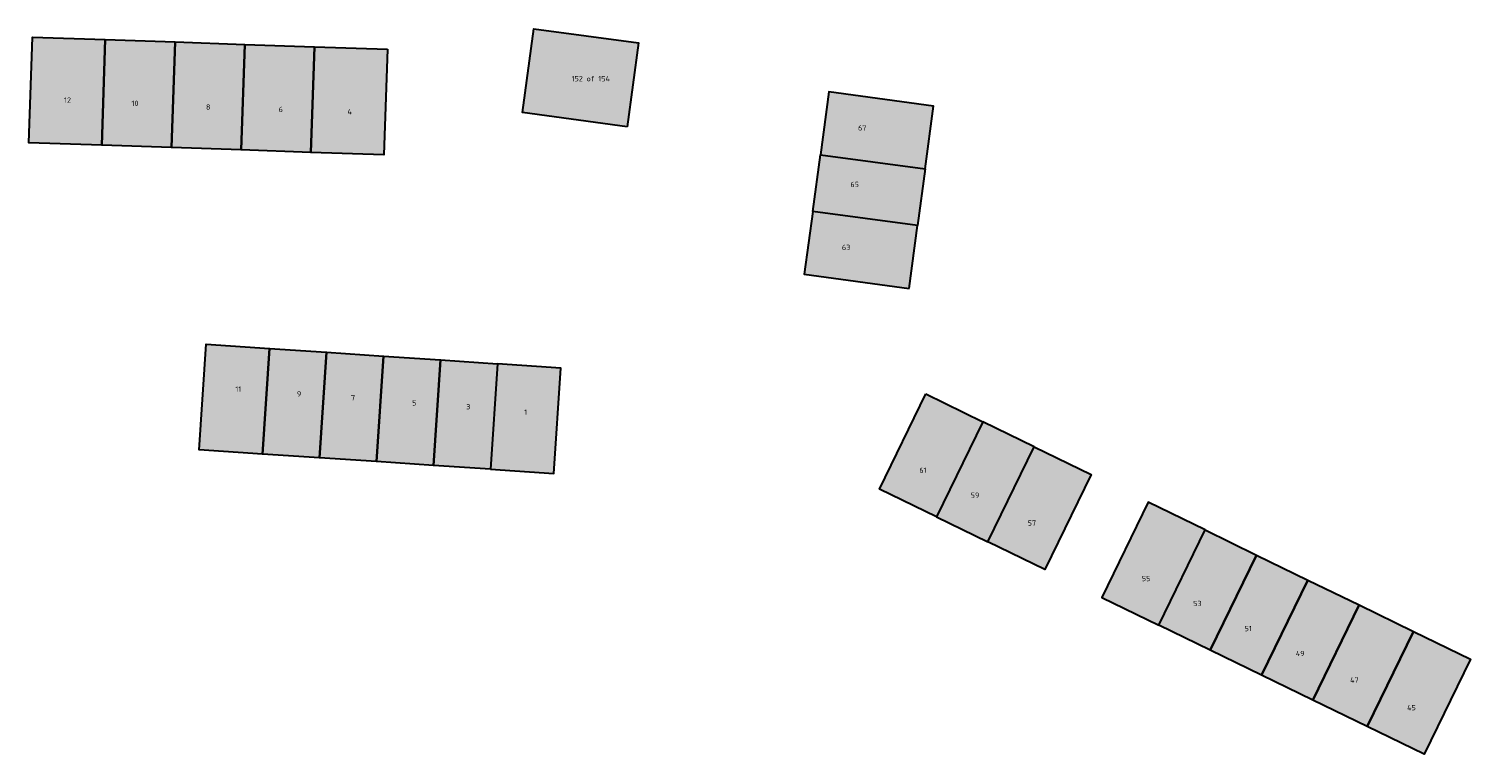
# Model space of a CAD drawing. Header units: metres. Extents: x 167440 to 167858, y 462545 to 462910.
# Tile 4 of 14: x 167522 to 167658, y 462626 to 462694. Entities that reach past the tile are written whole.
import ezdxf

# ---------------------------------------------------------------- set-up
doc = ezdxf.new("R2010")
doc.units = ezdxf.units.M
doc.header["$LTSCALE"] = 0.2
for name, color, linetype, lineweight in [('B-RO-OG-BEBOUWING_HUISNUMMER-T18', 10, 'Continuous', 18), ('B-RO-OG-BEBOUWING_WONINGBOUW-A', 254, 'Continuous', 18), ('B-RO-OG-BEBOUWING_WONINGBOUW-G', 5, 'Continuous', 18)]:
    doc.layers.add(name, color=color, linetype=linetype, lineweight=lineweight)
doc.styles.add('NLCS-ISO-M200-T25', font='NLCS-ISO.ttf', dxfattribs={"height": 0.5})

msp = doc.modelspace()

# ---------------------------------------------------------------- hatches: boundary and pattern name
at = {"layer": 'B-RO-OG-BEBOUWING_WONINGBOUW-A'}
h = msp.add_hatch(color=256, dxfattribs=at)
h.dxf.hatch_style = 1
h.paths.add_polyline_path([(167578.29, 462685.1), (167568.38, 462686.43), (167569.45, 462694.36), (167579.36, 462693.03)])
h = msp.add_hatch(color=256, dxfattribs=at)
h.dxf.hatch_style = 1
h.paths.add_polyline_path([(167528.93, 462693.35), (167528.59, 462683.35), (167521.69, 462683.59), (167522.04, 462693.58)])
h = msp.add_hatch(color=256, dxfattribs=at)
h.dxf.hatch_style = 1
h.paths.add_polyline_path([(167535.53, 462693.12), (167535.18, 462683.13), (167528.59, 462683.35), (167528.93, 462693.35)])
h = msp.add_hatch(color=256, dxfattribs=at)
h.dxf.hatch_style = 1
h.paths.add_polyline_path([(167542.12, 462692.89), (167541.78, 462682.9), (167535.18, 462683.13), (167535.53, 462693.12)])
h = msp.add_hatch(color=256, dxfattribs=at)
h.dxf.hatch_style = 1
h.paths.add_polyline_path([(167548.72, 462692.67), (167548.38, 462682.67), (167541.78, 462682.9), (167542.12, 462692.89)])
h = msp.add_hatch(color=256, dxfattribs=at)
h.dxf.hatch_style = 1
h.paths.add_polyline_path([(167555.62, 462692.43), (167555.27, 462682.43), (167548.38, 462682.67), (167548.72, 462692.67)])
h = msp.add_hatch(color=256, dxfattribs=at)
h.dxf.hatch_style = 1
h.paths.add_polyline_path([(167606.47, 462681.11), (167607.27, 462687.06), (167597.36, 462688.39), (167596.56, 462682.45)])
h = msp.add_hatch(color=256, dxfattribs=at)
h.dxf.hatch_style = 1
h.paths.add_polyline_path([(167606.47, 462681.11), (167605.75, 462675.76), (167595.84, 462677.1), (167596.56, 462682.45)])
h = msp.add_hatch(color=256, dxfattribs=at)
h.dxf.hatch_style = 1
h.paths.add_polyline_path([(167604.95, 462669.81), (167605.75, 462675.76), (167595.84, 462677.1), (167595.04, 462671.15)])
h = msp.add_hatch(color=256, dxfattribs=at)
h.dxf.hatch_style = 1
h.paths.add_polyline_path([(167543.8, 462654.15), (167537.82, 462654.56), (167538.48, 462664.53), (167544.47, 462664.13)])
h = msp.add_hatch(color=256, dxfattribs=at)
h.dxf.hatch_style = 1
h.paths.add_polyline_path([(167549.19, 462653.79), (167543.8, 462654.15), (167544.47, 462664.13), (167549.86, 462663.77)])
h = msp.add_hatch(color=256, dxfattribs=at)
h.dxf.hatch_style = 1
h.paths.add_polyline_path([(167554.58, 462653.43), (167549.19, 462653.79), (167549.86, 462663.77), (167555.25, 462663.41)])
h = msp.add_hatch(color=256, dxfattribs=at)
h.dxf.hatch_style = 1
h.paths.add_polyline_path([(167559.97, 462653.07), (167554.58, 462653.43), (167555.25, 462663.41), (167560.64, 462663.05)])
h = msp.add_hatch(color=256, dxfattribs=at)
h.dxf.hatch_style = 1
h.paths.add_polyline_path([(167565.35, 462652.71), (167559.97, 462653.07), (167560.64, 462663.05), (167566.02, 462662.69)])
h = msp.add_hatch(color=256, dxfattribs=at)
h.dxf.hatch_style = 1
h.paths.add_polyline_path([(167565.35, 462652.71), (167571.34, 462652.31), (167572.01, 462662.28), (167566.02, 462662.69)])
h = msp.add_hatch(color=256, dxfattribs=at)
h.dxf.hatch_style = 1
h.paths.add_polyline_path([(167606.52, 462659.83), (167611.92, 462657.21), (167607.54, 462648.22), (167602.14, 462650.84)])
h = msp.add_hatch(color=256, dxfattribs=at)
h.dxf.hatch_style = 1
h.paths.add_polyline_path([(167616.77, 462654.84), (167611.92, 462657.21), (167607.54, 462648.22), (167612.39, 462645.85)])
h = msp.add_hatch(color=256, dxfattribs=at)
h.dxf.hatch_style = 1
h.paths.add_polyline_path([(167616.77, 462654.84), (167622.17, 462652.22), (167617.79, 462643.23), (167612.39, 462645.85)])
h = msp.add_hatch(color=256, dxfattribs=at)
h.dxf.hatch_style = 1
h.paths.add_polyline_path([(167632.96, 462646.97), (167627.56, 462649.59), (167623.18, 462640.6), (167628.58, 462637.98)])
h = msp.add_hatch(color=256, dxfattribs=at)
h.dxf.hatch_style = 1
h.paths.add_polyline_path([(167632.96, 462646.97), (167637.81, 462644.6), (167633.44, 462635.61), (167628.58, 462637.98)])
h = msp.add_hatch(color=256, dxfattribs=at)
h.dxf.hatch_style = 1
h.paths.add_polyline_path([(167637.81, 462644.6), (167642.67, 462642.24), (167638.29, 462633.25), (167633.44, 462635.61)])
h = msp.add_hatch(color=256, dxfattribs=at)
h.dxf.hatch_style = 1
h.paths.add_polyline_path([(167642.67, 462642.24), (167647.52, 462639.88), (167643.15, 462630.89), (167638.29, 462633.25)])
h = msp.add_hatch(color=256, dxfattribs=at)
h.dxf.hatch_style = 1
h.paths.add_polyline_path([(167647.52, 462639.88), (167652.65, 462637.38), (167648.27, 462628.39), (167643.15, 462630.89)])
h = msp.add_hatch(color=256, dxfattribs=at)
h.dxf.hatch_style = 1
h.paths.add_polyline_path([(167652.65, 462637.38), (167658.04, 462634.76), (167653.67, 462625.77), (167648.27, 462628.39)])

# ---------------------------------------------------------------- linework, layer by layer
at = {"layer": 'B-RO-OG-BEBOUWING_WONINGBOUW-G', "lineweight": 30}
for points in [[(167578.29, 462685.1), (167568.38, 462686.43), (167569.45, 462694.36), (167579.36, 462693.03)], [(167528.93, 462693.35), (167528.59, 462683.35), (167521.69, 462683.59), (167522.04, 462693.58)], [(167535.53, 462693.12), (167535.18, 462683.13), (167528.59, 462683.35), (167528.93, 462693.35)], [(167542.12, 462692.89), (167541.78, 462682.9), (167535.18, 462683.13), (167535.53, 462693.12)], [(167548.72, 462692.67), (167548.38, 462682.67), (167541.78, 462682.9), (167542.12, 462692.89)], [(167555.62, 462692.43), (167555.27, 462682.43), (167548.38, 462682.67), (167548.72, 462692.67)], [(167606.47, 462681.11), (167607.27, 462687.06), (167597.36, 462688.39), (167596.56, 462682.45)], [(167606.47, 462681.11), (167605.75, 462675.76), (167595.84, 462677.1), (167596.56, 462682.45)], [(167604.95, 462669.81), (167605.75, 462675.76), (167595.84, 462677.1), (167595.04, 462671.15)], [(167543.8, 462654.15), (167537.82, 462654.56), (167538.48, 462664.53), (167544.47, 462664.13)], [(167549.19, 462653.79), (167543.8, 462654.15), (167544.47, 462664.13), (167549.86, 462663.77)], [(167554.58, 462653.43), (167549.19, 462653.79), (167549.86, 462663.77), (167555.25, 462663.41)], [(167559.97, 462653.07), (167554.58, 462653.43), (167555.25, 462663.41), (167560.64, 462663.05)], [(167565.35, 462652.71), (167559.97, 462653.07), (167560.64, 462663.05), (167566.02, 462662.69)], [(167565.35, 462652.71), (167571.34, 462652.31), (167572.01, 462662.28), (167566.02, 462662.69)], [(167606.52, 462659.83), (167611.92, 462657.21), (167607.54, 462648.22), (167602.14, 462650.84)], [(167616.77, 462654.84), (167611.92, 462657.21), (167607.54, 462648.22), (167612.39, 462645.85)], [(167616.77, 462654.84), (167622.17, 462652.22), (167617.79, 462643.23), (167612.39, 462645.85)], [(167632.96, 462646.97), (167627.56, 462649.59), (167623.18, 462640.6), (167628.58, 462637.98)], [(167632.96, 462646.97), (167637.81, 462644.6), (167633.44, 462635.61), (167628.58, 462637.98)], [(167637.81, 462644.6), (167642.67, 462642.24), (167638.29, 462633.25), (167633.44, 462635.61)], [(167642.67, 462642.24), (167647.52, 462639.88), (167643.15, 462630.89), (167638.29, 462633.25)], [(167647.52, 462639.88), (167652.65, 462637.38), (167648.27, 462628.39), (167643.15, 462630.89)], [(167652.65, 462637.38), (167658.04, 462634.76), (167653.67, 462625.77), (167648.27, 462628.39)]]:
    msp.add_lwpolyline(points, close=True, dxfattribs=at)

# ---------------------------------------------------------------- texts
at = {"layer": 'B-RO-OG-BEBOUWING_HUISNUMMER-T18', "char_height": 0.5, "attachment_point": 1, "style": 'NLCS-ISO-M200-T25'}
for s, insert in [('152 of 154', (167573.03, 462689.89)), ('12', (167525.03, 462687.87)), ('10', (167531.41, 462687.56)), ('8', (167538.45, 462687.21)), ('6', (167545.32, 462686.99)), ('4', (167551.83, 462686.77)), ('67', (167600.12, 462685.24)), ('65', (167599.4, 462679.89)), ('63', (167598.6, 462673.94)), ('11', (167541.23, 462660.54)), ('9', (167547.05, 462660.09)), ('7', (167552.17, 462659.73)), ('5', (167557.95, 462659.24)), ('3', (167563.06, 462658.88)), ('1', (167568.55, 462658.36)), ('61', (167605.92, 462652.87)), ('59', (167610.78, 462650.51)), ('57', (167616.17, 462647.88)), ('55', (167626.96, 462642.63)), ('53', (167631.82, 462640.27)), ('51', (167636.68, 462637.9)), ('49', (167641.53, 462635.54)), ('47', (167646.66, 462633.04)), ('45', (167652.05, 462630.42))]:
    msp.add_mtext_dynamic_manual_height_columns(s, width=3.7788, gutter_width=2.5, heights=[0], dxfattribs=dict(at, insert=insert))

doc.saveas('drawing.dxf')
